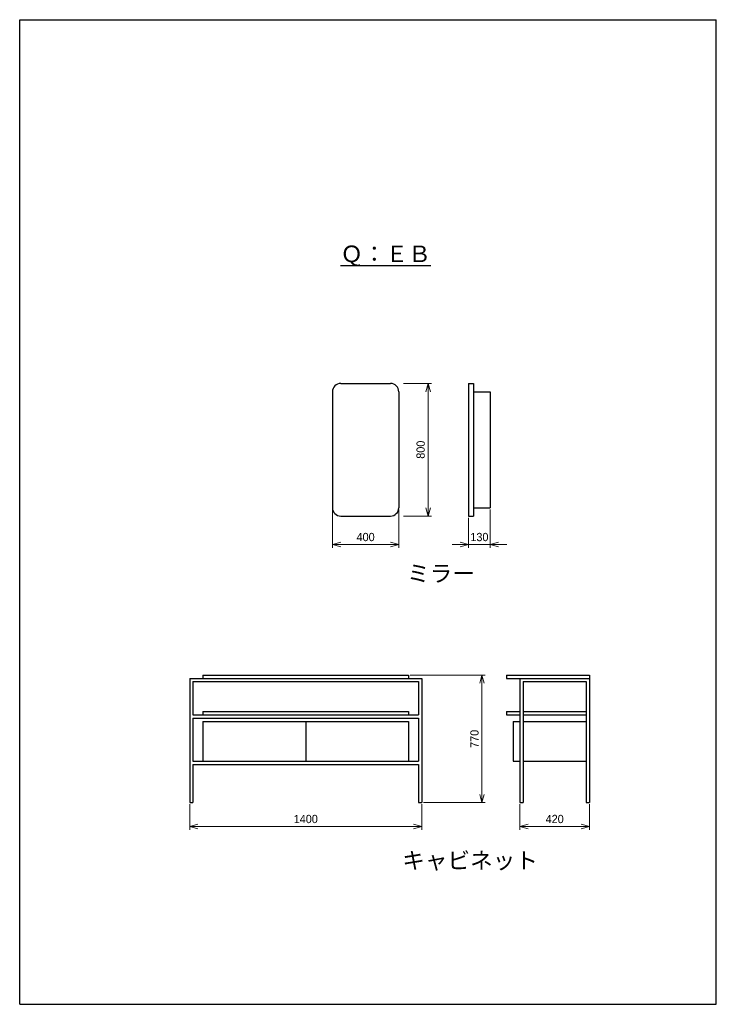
# Model space of a CAD drawing. Header units: millimetres. Extents: x 0 to 4200, y 0 to 5940.
import ezdxf

# ---------------------------------------------------------------- set-up
doc = ezdxf.new("R2010")
doc.units = ezdxf.units.MM
doc.header["$LTSCALE"] = 0.3
doc.layers.add('寸法', color=2, linetype='Continuous', lineweight=18)
doc.styles.add('MS Pゴシック', font='txt')
doc.dimstyles.new('コピー ～ MyDim S＝', dxfattribs={"dimscale": 20, "dimtxt": 2.5, "dimasz": 2.5, "dimexe": 1, "dimexo": 0.5, "dimgap": 1, "dimtad": 3, "dimdsep": 46, "dimtxsty": 'MS Pゴシック', "dimblk": 'OPEN30', "dimcen": 0, "dimclrd": 256, "dimclre": 256, "dimclrt": 256, "dimazin": 2, "dimtfac": 1, "dimtmove": 0, "dimatfit": 3, "dimldrblk": 'OPEN30', "dimfxl": 1, "dimlwd": 18, "dimlwe": 18, "dimarcsym": 0})

# ---------------------------------------------------------------- blocks, each defined once
blk = doc.blocks.new('_Open30')
at = {"color": 0, "lineweight": -2}
for p, q in [((-1, 0.27), (0, 0)), ((0, 0), (-1, -0.27)), ((0, 0), (-1, 0))]:
    blk.add_line(p, q, dxfattribs=at)
blk = doc.blocks.new('*D100')
at = {"layer": 'Defpoints', "color": 0, "transparency": 16777216}
for p in [(2344.8, 1986.5), (2424.8, 1216.5), (2787.1, 1216.5)]:
    blk.add_point(p, dxfattribs=at)
at = {"layer": '寸法', "lineweight": 18, "transparency": 16777216}
for p, q in [((2354.8, 1986.5), (2807.1, 1986.5)), ((2787.1, 1936.5), (2787.1, 1266.5)), ((2434.8, 1216.5), (2807.1, 1216.5))]:
    blk.add_line(p, q, dxfattribs=at)
at = {"layer": '寸法', "lineweight": 18, "transparency": 16777216, "xscale": 50, "yscale": 50, "zscale": 50}
for p, rotation in [((2787.1, 1986.5), 90), ((2787.1, 1216.5), 270)]:
    blk.add_blockref('_Open30', p, dxfattribs=dict(at, rotation=rotation))
at = {"layer": '寸法', "transparency": 16777216, "insert": (2742.1, 1601.5), "char_height": 50, "attachment_point": 5, "rotation": 90, "style": 'MS Pゴシック'}
blk.add_mtext('770', dxfattribs=at)
blk = doc.blocks.new('*D101')
at = {"layer": 'Defpoints', "color": 0, "transparency": 16777216}
for p in [(1024.8, 1216.5), (2424.8, 1216.5), (2424.8, 1072.7)]:
    blk.add_point(p, dxfattribs=at)
at = {"layer": '寸法', "lineweight": 18, "transparency": 16777216}
for p, q in [((1024.8, 1206.5), (1024.8, 1052.7)), ((2424.8, 1206.5), (2424.8, 1052.7)), ((1074.8, 1072.7), (2374.8, 1072.7))]:
    blk.add_line(p, q, dxfattribs=at)
at = {"layer": '寸法', "lineweight": 18, "transparency": 16777216, "xscale": 50, "yscale": 50, "zscale": 50, "rotation": 180}
blk.add_blockref('_Open30', (1024.8, 1072.7), dxfattribs=at)
at = {"layer": '寸法', "lineweight": 18, "transparency": 16777216, "xscale": 50, "yscale": 50, "zscale": 50}
blk.add_blockref('_Open30', (2424.8, 1072.7), dxfattribs=at)
at = {"layer": '寸法', "transparency": 16777216, "insert": (1724.8, 1117.7), "char_height": 50, "attachment_point": 5, "style": 'MS Pゴシック'}
blk.add_mtext('1400', dxfattribs=at)
blk = doc.blocks.new('*D102')
at = {"layer": 'Defpoints', "color": 0, "transparency": 16777216}
for p in [(3015.6, 1216.5), (3435.6, 1216.5), (3435.6, 1072.7)]:
    blk.add_point(p, dxfattribs=at)
at = {"layer": '寸法', "lineweight": 18, "transparency": 16777216}
for p, q in [((3015.6, 1206.5), (3015.6, 1052.7)), ((3435.6, 1206.5), (3435.6, 1052.7)), ((3065.6, 1072.7), (3385.6, 1072.7))]:
    blk.add_line(p, q, dxfattribs=at)
at = {"layer": '寸法', "lineweight": 18, "transparency": 16777216, "xscale": 50, "yscale": 50, "zscale": 50, "rotation": 180}
blk.add_blockref('_Open30', (3015.6, 1072.7), dxfattribs=at)
at = {"layer": '寸法', "lineweight": 18, "transparency": 16777216, "xscale": 50, "yscale": 50, "zscale": 50}
blk.add_blockref('_Open30', (3435.6, 1072.7), dxfattribs=at)
at = {"layer": '寸法', "transparency": 16777216, "insert": (3225.6, 1117.7), "char_height": 50, "attachment_point": 5, "style": 'MS Pゴシック'}
blk.add_mtext('420', dxfattribs=at)
blk = doc.blocks.new('*D103')
at = {"layer": 'Defpoints', "color": 0, "transparency": 16777216}
for p in [(1885.5, 2995.8), (2285.5, 2995.8), (2285.5, 2773.7)]:
    blk.add_point(p, dxfattribs=at)
at = {"layer": '寸法', "lineweight": 18, "transparency": 16777216}
for p, q in [((1885.5, 2985.8), (1885.5, 2753.7)), ((2285.5, 2985.8), (2285.5, 2753.7)), ((1935.5, 2773.7), (2235.5, 2773.7))]:
    blk.add_line(p, q, dxfattribs=at)
at = {"layer": '寸法', "lineweight": 18, "transparency": 16777216, "xscale": 50, "yscale": 50, "zscale": 50, "rotation": 180}
blk.add_blockref('_Open30', (1885.5, 2773.7), dxfattribs=at)
at = {"layer": '寸法', "lineweight": 18, "transparency": 16777216, "xscale": 50, "yscale": 50, "zscale": 50}
blk.add_blockref('_Open30', (2285.5, 2773.7), dxfattribs=at)
at = {"layer": '寸法', "transparency": 16777216, "insert": (2085.5, 2818.7), "char_height": 50, "attachment_point": 5, "style": 'MS Pゴシック'}
blk.add_mtext('400', dxfattribs=at)
blk = doc.blocks.new('*D104')
at = {"layer": 'Defpoints', "color": 0, "transparency": 16777216}
for p in [(2836.7, 2995.8), (2706.7, 2945.8), (2836.7, 2773.7)]:
    blk.add_point(p, dxfattribs=at)
at = {"layer": '寸法', "lineweight": 18, "transparency": 16777216}
for p, q in [((2836.7, 2985.8), (2836.7, 2753.7)), ((2706.7, 2935.8), (2706.7, 2753.7)), ((2656.7, 2773.7), (2606.7, 2773.7)), ((2706.7, 2773.7), (2836.7, 2773.7)), ((2886.7, 2773.7), (2936.7, 2773.7))]:
    blk.add_line(p, q, dxfattribs=at)
at = {"layer": '寸法', "lineweight": 18, "transparency": 16777216, "xscale": 50, "yscale": 50, "zscale": 50}
blk.add_blockref('_Open30', (2706.7, 2773.7), dxfattribs=at)
at = {"layer": '寸法', "lineweight": 18, "transparency": 16777216, "xscale": 50, "yscale": 50, "zscale": 50, "rotation": 180}
blk.add_blockref('_Open30', (2836.7, 2773.7), dxfattribs=at)
at = {"layer": '寸法', "transparency": 16777216, "insert": (2771.7, 2818.7), "char_height": 50, "attachment_point": 5, "style": 'MS Pゴシック'}
blk.add_mtext('130', dxfattribs=at)
blk = doc.blocks.new('*D105')
at = {"layer": 'Defpoints', "color": 0, "transparency": 16777216}
for p in [(2304.9, 3745.8), (2304.9, 2945.8), (2462.4, 2945.8)]:
    blk.add_point(p, dxfattribs=at)
at = {"layer": '寸法', "lineweight": 18, "transparency": 16777216}
for p, q in [((2314.9, 3745.8), (2482.4, 3745.8)), ((2462.4, 3695.8), (2462.4, 2995.8)), ((2314.9, 2945.8), (2482.4, 2945.8))]:
    blk.add_line(p, q, dxfattribs=at)
at = {"layer": '寸法', "lineweight": 18, "transparency": 16777216, "xscale": 50, "yscale": 50, "zscale": 50}
for p, rotation in [((2462.4, 3745.8), 90), ((2462.4, 2945.8), 270)]:
    blk.add_blockref('_Open30', p, dxfattribs=dict(at, rotation=rotation))
at = {"layer": '寸法', "transparency": 16777216, "insert": (2417.4, 3345.8), "char_height": 50, "attachment_point": 5, "rotation": 90, "style": 'MS Pゴシック'}
blk.add_mtext('800', dxfattribs=at)

msp = doc.modelspace()

# ---------------------------------------------------------------- linework, layer by layer
at = {"color": 7, "linetype": 'Continuous'}
for p, q in [((1935.466, 3745.826), (2235.466, 3745.826)), ((2706.742, 3745.826), (2706.742, 2945.826)), ((2706.742, 3745.826), (2736.742, 3745.826)), ((2736.742, 3745.826), (2736.742, 2945.826)), ((1885.466, 3695.826), (1885.466, 2995.826)), ((2285.466, 3695.826), (2285.466, 2995.826)), ((2736.742, 3695.826), (2836.742, 3695.826)), ((2836.742, 3695.826), (2836.742, 2995.826)), ((2736.742, 2995.826), (2836.742, 2995.826)), ((1935.466, 2945.826), (2235.466, 2945.826)), ((2706.742, 2945.826), (2736.742, 2945.826)), ((1024.846, 1966.474), (1024.846, 1216.474)), ((1024.846, 1966.474), (2424.846, 1966.474)), ((1104.846, 1986.474), (2344.846, 1986.474)), ((1104.846, 1986.474), (1104.846, 1966.474)), ((2344.846, 1986.474), (2344.846, 1966.474)), ((2424.846, 1966.474), (2424.846, 1216.474)), ((2935.595, 1986.474), (2935.595, 1966.474)), ((2935.595, 1986.474), (3435.595, 1986.474)), ((2935.595, 1966.474), (3435.595, 1966.474)), ((3015.595, 1966.474), (3015.595, 1216.474)), ((3435.595, 1986.474), (3435.595, 1216.474)), ((1044.846, 1946.474), (2404.846, 1946.474)), ((1044.846, 1946.474), (1044.846, 1746.474)), ((2404.846, 1946.474), (2404.846, 1746.474)), ((3035.595, 1946.474), (3415.595, 1946.474)), ((3035.595, 1946.474), (3035.595, 1216.474)), ((3415.595, 1946.474), (3415.595, 1216.474)), ((1044.846, 1746.474), (2404.846, 1746.474)), ((1044.846, 1726.474), (2404.846, 1726.474)), ((1044.846, 1726.474), (1044.846, 1466.474)), ((1104.846, 1766.474), (2344.846, 1766.474)), ((1104.846, 1766.474), (1104.846, 1746.474)), ((2344.846, 1766.474), (2344.846, 1746.474)), ((2404.846, 1726.474), (2404.846, 1466.474)), ((2935.595, 1766.474), (3015.595, 1766.474)), ((2935.595, 1766.474), (2935.595, 1746.474)), ((2935.595, 1746.474), (3015.595, 1746.474)), ((3035.595, 1766.474), (3415.595, 1766.474)), ((3035.595, 1746.474), (3415.595, 1746.474)), ((1104.846, 1706.474), (2344.846, 1706.474)), ((1104.846, 1706.474), (1104.846, 1466.474)), ((1724.846, 1706.474), (1724.846, 1466.474)), ((2344.846, 1706.474), (2344.846, 1466.474)), ((2975.595, 1706.474), (3015.595, 1706.474)), ((2975.595, 1706.474), (2975.595, 1466.474)), ((3035.595, 1706.474), (3415.595, 1706.474)), ((1044.846, 1466.474), (2404.846, 1466.474)), ((1044.846, 1446.474), (2404.846, 1446.474)), ((1044.846, 1446.474), (1044.846, 1216.474)), ((2404.846, 1446.474), (2404.846, 1216.474)), ((2975.595, 1466.474), (3015.595, 1466.474)), ((3035.595, 1466.474), (3415.595, 1466.474)), ((1024.846, 1216.474), (1044.846, 1216.474)), ((2404.846, 1216.474), (2424.846, 1216.474)), ((3015.595, 1216.474), (3035.595, 1216.474)), ((3415.595, 1216.474), (3435.595, 1216.474))]:
    msp.add_line(p, q, dxfattribs=at)
for centre, start, end in [((1935.466, 3695.826), 89.999997, 179.999995), ((2235.466, 3695.826), 0, 89.999997), ((1935.466, 2995.826), 180.000005, 270.000003), ((2235.466, 2995.826), 270.000003, 0)]:
    msp.add_arc(centre, 50, start, end, dxfattribs=at)
at = {"layer": 'Defpoints'}
for p, q in [((0, 0), (0, 5940)), ((0, 5940), (4200, 5940)), ((4200, 0), (4200, 5940)), ((0, 0), (4200, 0))]:
    msp.add_line(p, q, dxfattribs=at)

# ---------------------------------------------------------------- texts
at = {"color": 7, "char_height": 100, "attachment_point": 1, "style": 'MS Pゴシック'}
for s, insert in [('{\\LＱ：ＥＢ}', (1933.524, 4577.29)), ('ミラー', (2335.319, 2649.264)), ('キャビネット', (2306.37, 917.643))]:
    msp.add_mtext(s, dxfattribs=dict(at, insert=insert))

# ---------------------------------------------------------------- dimensions: what is measured, and where the dimension line sits
at = {"layer": '寸法'}
for base, p1, p2, picture, middle in [((2462.374, 2945.826), (2304.886, 3745.826), (2304.886, 2945.826), '*D105', (2417.374, 3345.826)), ((2787.073, 1216.474), (2344.846, 1986.474), (2424.846, 1216.474), '*D100', (2742.073, 1601.474))]:
    dim = msp.add_linear_dim(base=base, p1=p1, p2=p2, angle=90, dimstyle='コピー ～ MyDim S＝', dxfattribs=at)
    dim.commit()
    dim.dimension.update_dxf_attribs({"geometry": picture, "text_midpoint": middle})
for base, p1, p2, picture, middle in [((2285.466, 2773.657), (1885.466, 2995.826), (2285.466, 2995.826), '*D103', (2085.466, 2818.657)), ((2424.846, 1072.717), (1024.846, 1216.474), (2424.846, 1216.474), '*D101', (1724.846, 1117.717)), ((3435.595, 1072.717), (3015.595, 1216.474), (3435.595, 1216.474), '*D102', (3225.595, 1117.717))]:
    dim = msp.add_linear_dim(base=base, p1=p1, p2=p2, dimstyle='コピー ～ MyDim S＝', dxfattribs=at)
    dim.commit()
    dim.dimension.update_dxf_attribs({"geometry": picture, "text_midpoint": middle})
dim = msp.add_linear_dim(base=(2836.742, 2773.657), p1=(2706.742, 2945.826), p2=(2836.742, 2995.826), dimstyle='コピー ～ MyDim S＝', dxfattribs=at)
dim.commit()
dim.dimension.update_dxf_attribs({"geometry": '*D104', "text_midpoint": (2771.742, 2773.657), "dimtype": 160})

doc.saveas('drawing.dxf')
